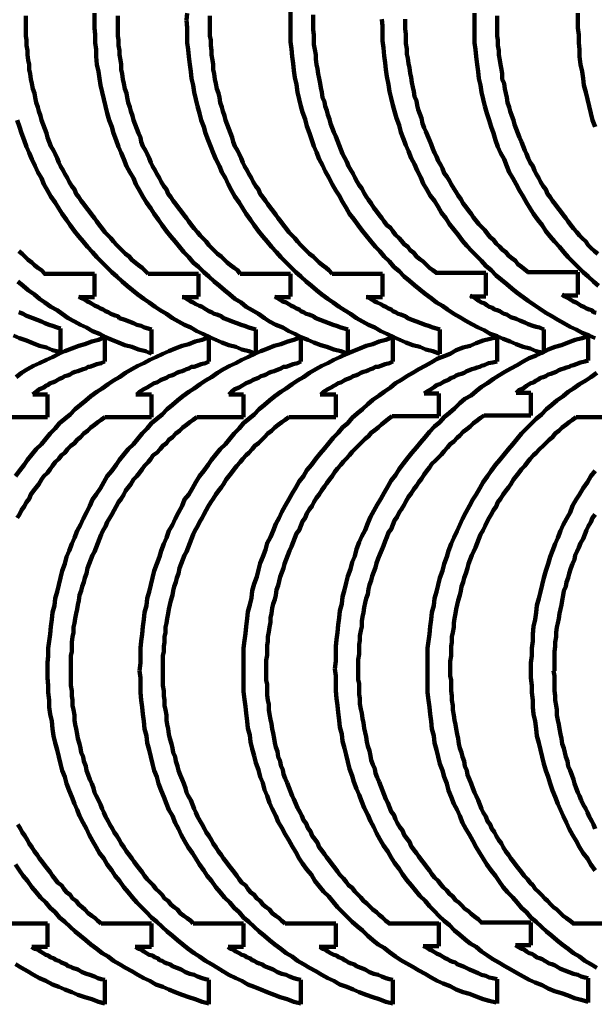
# Model space of a CAD drawing. Header units: inches. Extents: x 3 to 395, y -1 to 557.
# Tile 8 of 13: x 195 to 269, y 304 to 430. Entities that reach past the tile are written whole.
import ezdxf

# ---------------------------------------------------------------- set-up
doc = ezdxf.new("R2010")
doc.units = ezdxf.units.IN
doc.layers.add('P', color=250, linetype='CONTINUOUS', lineweight=100)

msp = doc.modelspace()

# ---------------------------------------------------------------- linework, layer by layer
at = {"layer": 'P', "color": 0, "linetype": 'CONTINUOUS'}
for points in [[(196, 429.56), (196, 430.11)], [(211.67, 397.11), (211.22, 397.56), (210.89, 397.89), (210.44, 398.22), (210, 398.56), (209.56, 398.89), (209.22, 399.33), (208.78, 399.67), (208.44, 400), (208, 400.44), (207.67, 400.78), (207.22, 401.22), (206.89, 401.67), (206.56, 402), (206.11, 402.44), (205.78, 402.89), (205.44, 403.33), (205.11, 403.78), (204.78, 404.22), (204.44, 404.67), (204.11, 405.11), (203.78, 405.56), (203.44, 406), (203.11, 406.44), (202.78, 406.89), (202.44, 407.33), (202.22, 407.89), (201.89, 408.33), (201.56, 408.89), (201.33, 409.33), (201, 409.89), (200.78, 410.33), (200.44, 410.89), (200.22, 411.33), (200, 411.89), (199.78, 412.44), (199.56, 412.89), (199.22, 413.44), (199, 414), (198.78, 414.56), (198.67, 415.11), (198.44, 415.67), (198.22, 416.22), (198, 416.78), (197.89, 417.33), (197.67, 417.89), (197.56, 418.44), (197.33, 419), (197.22, 419.67), (197.11, 420.22), (196.89, 420.78), (196.78, 421.44), (196.67, 422), (196.56, 422.67), (196.44, 423.22), (196.44, 423.89), (196.33, 424.44), (196.22, 425.11), (196.22, 425.67), (196.11, 426.33), (196.11, 427), (196, 427.56), (196, 428.22), (196, 428.89), (196, 429.56)], [(204.78, 429.56), (204.78, 430.44)], [(237.22, 386.89), (236.33, 387.22), (235.44, 387.44), (234.56, 387.78), (233.78, 388), (232.89, 388.33), (232.11, 388.67), (231.22, 389), (230.44, 389.44), (229.67, 389.78), (228.89, 390.22), (228, 390.56), (227.22, 391), (226.56, 391.44), (225.78, 392), (225, 392.44), (224.22, 392.89), (223.56, 393.44), (222.78, 393.89), (222.11, 394.44), (221.44, 395), (220.78, 395.56), (220.11, 396.11), (219.44, 396.78), (218.78, 397.33), (218.11, 398), (217.44, 398.56), (216.89, 399.22), (216.22, 399.89), (215.67, 400.56), (215.11, 401.22), (214.56, 401.89), (214, 402.56), (213.44, 403.33), (213, 404), (212.44, 404.78), (212, 405.44), (211.44, 406.22), (211, 407), (210.56, 407.78), (210.11, 408.56), (209.78, 409.33), (209.33, 410.11), (208.89, 410.89), (208.56, 411.78), (208.22, 412.56), (207.89, 413.33), (207.56, 414.22), (207.22, 415.11), (207, 415.89), (206.67, 416.78), (206.44, 417.67), (206.22, 418.56), (206, 419.44), (205.78, 420.33), (205.56, 421.22), (205.44, 422.11), (205.33, 423), (205.11, 423.89), (205, 424.89), (205, 425.78), (204.89, 426.67), (204.89, 427.67), (204.78, 428.56), (204.78, 429.56)], [(207.78, 429.56), (207.78, 430.11)], [(223.44, 397.11), (223.11, 397.56), (222.67, 397.89), (222.22, 398.22), (221.78, 398.56), (221.44, 398.89), (221, 399.33), (220.56, 399.67), (220.22, 400), (219.78, 400.44), (219.44, 400.78), (219.11, 401.22), (218.67, 401.67), (218.33, 402), (218, 402.44), (217.56, 402.89), (217.22, 403.33), (216.89, 403.78), (216.56, 404.22), (216.22, 404.67), (215.89, 405.11), (215.56, 405.56), (215.22, 406), (214.89, 406.44), (214.56, 406.89), (214.22, 407.33), (214, 407.89), (213.67, 408.33), (213.33, 408.89), (213.11, 409.33), (212.78, 409.89), (212.56, 410.33), (212.22, 410.89), (212, 411.33), (211.78, 411.89), (211.56, 412.44), (211.33, 412.89), (211, 413.44), (210.78, 414), (210.67, 414.56), (210.44, 415.11), (210.22, 415.67), (210, 416.22), (209.78, 416.78), (209.67, 417.33), (209.44, 417.89), (209.33, 418.44), (209.11, 419), (209, 419.67), (208.89, 420.22), (208.67, 420.78), (208.56, 421.44), (208.44, 422), (208.33, 422.67), (208.22, 423.22), (208.22, 423.89), (208.11, 424.44), (208, 425.11), (208, 425.67), (207.89, 426.33), (207.89, 427), (207.78, 427.56), (207.78, 428.22), (207.78, 428.89), (207.78, 429.56)], [(216.56, 429.56), (216.67, 430.44)], [(249, 386.89), (248.11, 387.22), (247.22, 387.44), (246.44, 387.78), (245.56, 388), (244.67, 388.33), (243.89, 388.67), (243.11, 389), (242.22, 389.44), (241.44, 389.78), (240.67, 390.22), (239.89, 390.56), (239.11, 391), (238.33, 391.44), (237.56, 392), (236.78, 392.44), (236.11, 392.89), (235.33, 393.44), (234.67, 393.89), (233.89, 394.44), (233.22, 395), (232.56, 395.56), (231.89, 396.11), (231.22, 396.78), (230.56, 397.33), (229.89, 398), (229.33, 398.56), (228.67, 399.22), (228.11, 399.89), (227.44, 400.56), (226.89, 401.22), (226.33, 401.89), (225.78, 402.56), (225.22, 403.33), (224.78, 404), (224.22, 404.78), (223.78, 405.44), (223.33, 406.22), (222.78, 407), (222.33, 407.78), (221.89, 408.56), (221.56, 409.33), (221.11, 410.11), (220.78, 410.89), (220.33, 411.78), (220, 412.56), (219.67, 413.33), (219.33, 414.22), (219, 415.11), (218.78, 415.89), (218.44, 416.78), (218.22, 417.67), (218, 418.56), (217.78, 419.44), (217.56, 420.33), (217.44, 421.22), (217.22, 422.11), (217.11, 423), (217, 423.89), (216.89, 424.89), (216.78, 425.78), (216.67, 426.67), (216.67, 427.67), (216.67, 428.56), (216.56, 429.56)], [(219.56, 429.56), (219.56, 430.11)], [(235.22, 397.11), (234.78, 397.56), (234.44, 397.89), (234, 398.22), (233.56, 398.56), (233.22, 398.89), (232.78, 399.33), (232.33, 399.67), (232, 400), (231.56, 400.44), (231.22, 400.78), (230.78, 401.22), (230.44, 401.67), (230.11, 402), (229.67, 402.44), (229.33, 402.89), (229, 403.33), (228.67, 403.78), (228.33, 404.22), (228, 404.67), (227.67, 405.11), (227.33, 405.56), (227, 406), (226.67, 406.44), (226.33, 406.89), (226, 407.33), (225.78, 407.89), (225.44, 408.33), (225.11, 408.89), (224.89, 409.33), (224.56, 409.89), (224.33, 410.33), (224, 410.89), (223.78, 411.33), (223.56, 411.89), (223.33, 412.44), (223.11, 412.89), (222.78, 413.44), (222.56, 414), (222.44, 414.56), (222.22, 415.11), (222, 415.67), (221.78, 416.22), (221.56, 416.78), (221.44, 417.33), (221.22, 417.89), (221.11, 418.44), (220.89, 419), (220.78, 419.67), (220.67, 420.22), (220.44, 420.78), (220.33, 421.44), (220.22, 422), (220.11, 422.67), (220, 423.22), (220, 423.89), (219.89, 424.44), (219.78, 425.11), (219.78, 425.67), (219.67, 426.33), (219.67, 427), (219.56, 427.56), (219.56, 428.22), (219.56, 428.89), (219.56, 429.56)], [(229.89, 429.56), (229.89, 430.56)], [(262.22, 387), (261.33, 387.22), (260.56, 387.56), (259.67, 387.78), (258.78, 388.11), (258, 388.44), (257.11, 388.78), (256.33, 389.11), (255.44, 389.44), (254.67, 389.89), (253.89, 390.22), (253.11, 390.67), (252.33, 391.11), (251.56, 391.56), (250.78, 392), (250, 392.56), (249.33, 393), (248.56, 393.44), (247.89, 394), (247.11, 394.56), (246.44, 395.11), (245.78, 395.67), (245.11, 396.22), (244.44, 396.78), (243.78, 397.44), (243.11, 398), (242.56, 398.67), (241.89, 399.33), (241.33, 400), (240.78, 400.56), (240.11, 401.33), (239.56, 402), (239, 402.67), (238.56, 403.33), (238, 404.11), (237.44, 404.78), (237, 405.56), (236.56, 406.33), (236.11, 407.11), (235.67, 407.78), (235.22, 408.56), (234.78, 409.44), (234.33, 410.22), (234, 411), (233.56, 411.78), (233.22, 412.67), (232.89, 413.44), (232.56, 414.33), (232.33, 415.11), (232, 416), (231.78, 416.89), (231.44, 417.78), (231.22, 418.56), (231, 419.44), (230.78, 420.33), (230.67, 421.33), (230.44, 422.22), (230.33, 423.11), (230.22, 424), (230.11, 424.89), (230, 425.89), (229.89, 426.78), (229.89, 427.67), (229.89, 428.67), (229.89, 429.56)], [(232.78, 429.56), (232.78, 430.22)], [(248.56, 397.22), (248.11, 397.56), (247.67, 397.89), (247.22, 398.33), (246.89, 398.67), (246.44, 399), (246, 399.33), (245.67, 399.78), (245.22, 400.11), (244.89, 400.56), (244.44, 400.89), (244.11, 401.33), (243.78, 401.67), (243.33, 402.11), (243, 402.56), (242.67, 403), (242.22, 403.33), (241.89, 403.78), (241.56, 404.22), (241.22, 404.67), (240.89, 405.11), (240.56, 405.56), (240.22, 406.11), (239.89, 406.56), (239.56, 407), (239.33, 407.44), (239, 408), (238.67, 408.44), (238.44, 408.89), (238.11, 409.44), (237.89, 409.89), (237.56, 410.44), (237.33, 410.89), (237.11, 411.44), (236.78, 412), (236.56, 412.44), (236.33, 413), (236.11, 413.56), (235.89, 414.11), (235.67, 414.67), (235.44, 415.22), (235.22, 415.78), (235, 416.33), (234.89, 416.89), (234.67, 417.44), (234.56, 418), (234.33, 418.56), (234.22, 419.11), (234, 419.67), (233.89, 420.33), (233.78, 420.89), (233.67, 421.44), (233.56, 422.11), (233.44, 422.67), (233.33, 423.33), (233.22, 423.89), (233.11, 424.56), (233.11, 425.11), (233, 425.78), (232.89, 426.44), (232.89, 427), (232.89, 427.67), (232.78, 428.33), (232.78, 429), (232.78, 429.56)], [(268.89, 388.89), (268.11, 389.22), (267.22, 389.56), (266.44, 390), (265.67, 390.33), (264.89, 390.78), (264.11, 391.22), (263.33, 391.67), (262.56, 392.11), (261.78, 392.67), (261.11, 393.11), (260.33, 393.67), (259.67, 394.11), (258.89, 394.67), (258.22, 395.22), (257.56, 395.78), (256.89, 396.33), (256.22, 396.89), (255.56, 397.56), (254.89, 398.11), (254.33, 398.78), (253.67, 399.44), (253.11, 400), (252.44, 400.67), (251.89, 401.33), (251.33, 402.11), (250.78, 402.78), (250.22, 403.44), (249.78, 404.22), (249.22, 404.89), (248.78, 405.67), (248.33, 406.44), (247.78, 407.11), (247.33, 407.89), (246.89, 408.67), (246.56, 409.44), (246.11, 410.33), (245.78, 411.11), (245.33, 411.89), (245, 412.78), (244.67, 413.56), (244.33, 414.44), (244, 415.22), (243.78, 416.11), (243.44, 417), (243.22, 417.89), (243, 418.67), (242.78, 419.56), (242.56, 420.44), (242.44, 421.33), (242.22, 422.33), (242.11, 423.22), (242, 424.11), (241.89, 425), (241.78, 426), (241.67, 426.89), (241.67, 427.78), (241.67, 428.78), (241.56, 429.67)], [(260.33, 397.33), (259.89, 397.67), (259.44, 398), (259, 398.33), (258.67, 398.78), (258.22, 399.11), (257.78, 399.44), (257.44, 399.89), (257, 400.22), (256.67, 400.56), (256.22, 401), (255.89, 401.44), (255.44, 401.78), (255.11, 402.22), (254.78, 402.67), (254.33, 403.11), (254, 403.44), (253.67, 403.89), (253.33, 404.33), (253, 404.78), (252.67, 405.22), (252.33, 405.67), (252, 406.11), (251.67, 406.67), (251.33, 407.11), (251.11, 407.56), (250.78, 408), (250.44, 408.56), (250.22, 409), (249.89, 409.56), (249.56, 410), (249.33, 410.56), (249.11, 411), (248.78, 411.56), (248.56, 412.11), (248.33, 412.56), (248.11, 413.11), (247.89, 413.67), (247.67, 414.22), (247.44, 414.78), (247.22, 415.33), (247, 415.78), (246.78, 416.33), (246.67, 417), (246.44, 417.56), (246.22, 418.11), (246.11, 418.67), (246, 419.22), (245.78, 419.78), (245.67, 420.44), (245.56, 421), (245.44, 421.56), (245.33, 422.22), (245.22, 422.78), (245.11, 423.44), (245, 424), (244.89, 424.67), (244.78, 425.22), (244.78, 425.89), (244.67, 426.56), (244.67, 427.11), (244.67, 427.78), (244.56, 428.44), (244.56, 429.11), (244.56, 429.67)], [(253.44, 429.56), (253.44, 430.44)], [(269.33, 395.56), (268.67, 396.11), (268, 396.78), (267.33, 397.33), (266.67, 398), (266.11, 398.56), (265.44, 399.22), (264.89, 399.89), (264.33, 400.56), (263.67, 401.22), (263.11, 401.89), (262.56, 402.56), (262.11, 403.33), (261.56, 404), (261, 404.78), (260.56, 405.44), (260.11, 406.22), (259.67, 407), (259.22, 407.78), (258.78, 408.56), (258.33, 409.33), (257.89, 410.11), (257.56, 410.89), (257.22, 411.78), (256.78, 412.56), (256.44, 413.33), (256.11, 414.22), (255.89, 415.11), (255.56, 415.89), (255.33, 416.78), (255, 417.67), (254.78, 418.56), (254.56, 419.44), (254.33, 420.33), (254.22, 421.22), (254, 422.11), (253.89, 423), (253.78, 423.89), (253.67, 424.89), (253.56, 425.78), (253.44, 426.67), (253.44, 427.67), (253.44, 428.56), (253.44, 429.56)], [(256.33, 429.56), (256.33, 430.11)], [(269.22, 399.67), (268.78, 400), (268.33, 400.44), (268, 400.78), (267.67, 401.22), (267.22, 401.67), (266.89, 402), (266.56, 402.44), (266.11, 402.89), (265.78, 403.33), (265.44, 403.78), (265.11, 404.22), (264.78, 404.67), (264.44, 405.11), (264.11, 405.56), (263.78, 406), (263.44, 406.44), (263.11, 406.89), (262.78, 407.33), (262.56, 407.89), (262.22, 408.33), (261.89, 408.89), (261.67, 409.33), (261.33, 409.89), (261.11, 410.33), (260.89, 410.89), (260.56, 411.33), (260.33, 411.89), (260.11, 412.44), (259.89, 412.89), (259.67, 413.44), (259.44, 414), (259.22, 414.56), (259, 415.11), (258.78, 415.67), (258.56, 416.22), (258.44, 416.78), (258.22, 417.33), (258, 417.89), (257.89, 418.44), (257.67, 419), (257.56, 419.67), (257.44, 420.22), (257.33, 420.78), (257.22, 421.44), (257, 422), (257, 422.67), (256.89, 423.22), (256.78, 423.89), (256.67, 424.44), (256.56, 425.11), (256.56, 425.67), (256.44, 426.33), (256.44, 427), (256.33, 427.56), (256.33, 428.22), (256.33, 428.89), (256.33, 429.56)], [(266.67, 429.56), (266.67, 430.44)], [(268.89, 415.89), (268.56, 416.78), (268.33, 417.67), (268.11, 418.56), (267.89, 419.44), (267.67, 420.33), (267.44, 421.22), (267.33, 422.11), (267.22, 423), (267, 423.89), (266.89, 424.89), (266.89, 425.78), (266.78, 426.67), (266.78, 427.67), (266.67, 428.56), (266.67, 429.56)], [(225.44, 386.89), (224.56, 387.22), (223.67, 387.44), (222.89, 387.78), (222, 388), (221.11, 388.33), (220.33, 388.67), (219.56, 389), (218.67, 389.44), (217.89, 389.78), (217.11, 390.22), (216.33, 390.56), (215.56, 391), (214.78, 391.44), (214, 392), (213.22, 392.44), (212.56, 392.89), (211.78, 393.44), (211.11, 393.89), (210.33, 394.44), (209.67, 395), (209, 395.56), (208.33, 396.11), (207.67, 396.78), (207, 397.33), (206.33, 398), (205.78, 398.56), (205.11, 399.22), (204.56, 399.89), (203.89, 400.56), (203.33, 401.22), (202.78, 401.89), (202.22, 402.56), (201.67, 403.33), (201.22, 404), (200.67, 404.78), (200.22, 405.44), (199.78, 406.22), (199.22, 407), (198.78, 407.78), (198.33, 408.56), (198, 409.33), (197.56, 410.11), (197.22, 410.89), (196.78, 411.78), (196.44, 412.56), (196.11, 413.33), (195.78, 414.22), (195.44, 415.11), (195.22, 415.89), (194.89, 416.78)], [(198.44, 397.11), (198, 397.56), (197.56, 397.89), (197.11, 398.22), (196.78, 398.56), (196.33, 398.89), (195.89, 399.33), (195.56, 399.67), (195.11, 400)], [(198.33, 397.11), (204.78, 397.11)], [(204.78, 394.22), (204.78, 397.11)], [(211.67, 397.11), (218.11, 397.11)], [(218.11, 394.22), (218.11, 397.11)], [(223.44, 397.11), (229.89, 397.11)], [(229.89, 394.22), (229.89, 397.11)], [(235.22, 397.11), (241.67, 397.11)], [(241.67, 394.22), (241.67, 397.11)], [(248.44, 397.22), (254.89, 397.22)], [(254.89, 394.33), (254.89, 397.22)], [(260.22, 397.33), (266.67, 397.33)], [(266.67, 394.44), (266.67, 397.33)], [(212.11, 386.89), (211.33, 387.22), (210.44, 387.44), (209.56, 387.78), (208.67, 388), (207.89, 388.33), (207, 388.67), (206.22, 389), (205.44, 389.44), (204.56, 389.78), (203.78, 390.22), (203, 390.56), (202.22, 391), (201.44, 391.44), (200.67, 392), (200, 392.44), (199.22, 392.89), (198.44, 393.44), (197.78, 393.89), (197.11, 394.44), (196.33, 395), (195.67, 395.56), (195, 396.11)], [(212.11, 390), (211.67, 390.11), (211.22, 390.22), (210.78, 390.44), (210.22, 390.56), (209.78, 390.78), (209.22, 391), (208.67, 391.22), (208, 391.44), (207.78, 391.67), (207.44, 391.78), (207.11, 391.89), (206.89, 392), (206.56, 392.22), (206.22, 392.33), (205.89, 392.56), (205.56, 392.67), (205.22, 392.89), (204.89, 393), (204.56, 393.22), (204.22, 393.44), (203.89, 393.56), (203.56, 393.78), (203.11, 394), (202.78, 394.22)], [(225.44, 390), (225, 390.11), (224.56, 390.22), (224, 390.44), (223.56, 390.56), (223, 390.78), (222.44, 391), (221.89, 391.22), (221.33, 391.44), (221, 391.67), (220.78, 391.78), (220.44, 391.89), (220.11, 392), (219.78, 392.22), (219.44, 392.33), (219.11, 392.56), (218.89, 392.67), (218.56, 392.89), (218.22, 393), (217.78, 393.22), (217.44, 393.44), (217.11, 393.56), (216.78, 393.78), (216.44, 394), (216.11, 394.22)], [(237.22, 390), (236.78, 390.11), (236.33, 390.22), (235.78, 390.44), (235.33, 390.56), (234.78, 390.78), (234.22, 391), (233.67, 391.22), (233.11, 391.44), (232.78, 391.67), (232.56, 391.78), (232.22, 391.89), (231.89, 392), (231.56, 392.22), (231.22, 392.33), (231, 392.56), (230.67, 392.67), (230.33, 392.89), (230, 393), (229.67, 393.22), (229.33, 393.44), (228.89, 393.56), (228.56, 393.78), (228.22, 394), (227.89, 394.22)], [(249, 390), (248.56, 390.11), (248.11, 390.22), (247.56, 390.44), (247.11, 390.56), (246.56, 390.78), (246, 391), (245.44, 391.22), (244.89, 391.44), (244.56, 391.67), (244.33, 391.78), (244, 391.89), (243.67, 392), (243.33, 392.22), (243, 392.33), (242.78, 392.56), (242.44, 392.67), (242.11, 392.89), (241.78, 393), (241.44, 393.22), (241, 393.44), (240.67, 393.56), (240.33, 393.78), (240, 394), (239.67, 394.22)], [(262.33, 390), (261.78, 390.22), (261.33, 390.33), (260.89, 390.44), (260.33, 390.67), (259.89, 390.89), (259.33, 391.11), (258.78, 391.33), (258.11, 391.56), (257.89, 391.67), (257.56, 391.89), (257.22, 392), (257, 392.11), (256.67, 392.33), (256.33, 392.44), (256, 392.56), (255.67, 392.78), (255.33, 392.89), (255, 393.11), (254.67, 393.33), (254.33, 393.44), (254, 393.67), (253.67, 393.89), (253.33, 394.11), (252.89, 394.33)], [(252.89, 394.22), (254.89, 394.22)], [(269, 392.11), (268.67, 392.22), (268.44, 392.44), (268.11, 392.56), (267.78, 392.67), (267.44, 392.89), (267.11, 393), (266.78, 393.22), (266.44, 393.44), (266.11, 393.56), (265.78, 393.78), (265.44, 394), (265, 394.22), (264.67, 394.44)], [(264.67, 394.33), (266.67, 394.33)], [(202.78, 394.11), (204.78, 394.11)], [(216, 394.11), (218.11, 394.11)], [(227.89, 394.11), (229.89, 394.11)], [(239.56, 394.11), (241.67, 394.11)], [(200.44, 390.11), (200, 390.22), (199.44, 390.44), (199, 390.56), (198.44, 390.78), (198, 391), (197.44, 391.22), (196.89, 391.44), (196.22, 391.67), (196, 391.78), (195.67, 392), (195.33, 392.11), (195.11, 392.22)], [(200.33, 387.11), (199.44, 387.33), (198.67, 387.67), (197.78, 387.89), (196.89, 388.22), (196.11, 388.56), (195.22, 388.89), (194.44, 389.22)], [(200.44, 390.11), (200.44, 387.11)], [(212.11, 390), (212.11, 386.89)], [(225.44, 390), (225.44, 386.89)], [(237.22, 390), (237.22, 386.89)], [(249, 390), (249, 386.89)], [(262.33, 390), (262.33, 387)], [(194.67, 371.22), (195.22, 371.89), (195.78, 372.67), (196.22, 373.33), (196.78, 374), (197.33, 374.67), (198, 375.33), (198.56, 376), (199.11, 376.67), (199.78, 377.33), (200.33, 378), (201, 378.56), (201.67, 379.11), (202.33, 379.78), (203, 380.33), (203.67, 380.89), (204.33, 381.44), (205.11, 382), (205.78, 382.44), (206.56, 383), (207.22, 383.44), (208, 383.89), (208.78, 384.44), (209.56, 384.89), (210.33, 385.33), (211.11, 385.67), (211.89, 386.11), (212.67, 386.44), (213.56, 386.89), (214.33, 387.22), (215.11, 387.56), (216, 387.89), (216.89, 388.11), (217.67, 388.44), (218.56, 388.67), (219.44, 389)], [(194.78, 383.89), (195.44, 384.44), (196.22, 384.89), (197, 385.33), (197.78, 385.67), (198.67, 386.11), (199.44, 386.44), (200.22, 386.89), (201, 387.22), (201.89, 387.56), (202.78, 387.89), (203.56, 388.11), (204.44, 388.44), (205.33, 388.67), (206.11, 389)], [(198.78, 346.33), (198.78, 347.33), (198.89, 348.22), (198.89, 349.22), (199, 350.11), (199.11, 351), (199.22, 352), (199.33, 352.89), (199.44, 353.78), (199.67, 354.67), (199.78, 355.56), (200, 356.44), (200.22, 357.33), (200.44, 358.22), (200.67, 359.11), (201, 360), (201.22, 360.89), (201.56, 361.67), (201.89, 362.56), (202.22, 363.33), (202.56, 364.22), (203, 365), (203.33, 365.78), (203.78, 366.56), (204.22, 367.44), (204.56, 368.22), (205, 368.89), (205.56, 369.67), (206, 370.44), (206.44, 371.22), (207, 371.89), (207.56, 372.67), (208, 373.33), (208.56, 374), (209.11, 374.67), (209.78, 375.33), (210.33, 376), (210.89, 376.67), (211.56, 377.33), (212.11, 378), (212.78, 378.56), (213.44, 379.11), (214.11, 379.78), (214.78, 380.33), (215.44, 380.89), (216.11, 381.44), (216.89, 382), (217.56, 382.44), (218.33, 383), (219, 383.44), (219.78, 383.89), (220.56, 384.44), (221.33, 384.89), (222.11, 385.33), (222.89, 385.67), (223.67, 386.11), (224.44, 386.44), (225.33, 386.89), (226.11, 387.22), (227, 387.56), (227.78, 387.89), (228.67, 388.11), (229.56, 388.44), (230.33, 388.67), (231.22, 389)], [(206.11, 389), (206.11, 385.89)], [(210.56, 346.33), (210.67, 347.33), (210.67, 348.22), (210.67, 349.22), (210.78, 350.11), (210.89, 351), (211, 352), (211.11, 352.89), (211.22, 353.78), (211.44, 354.67), (211.56, 355.56), (211.78, 356.44), (212, 357.33), (212.22, 358.22), (212.44, 359.11), (212.78, 360), (213.11, 360.89), (213.33, 361.67), (213.67, 362.56), (214, 363.33), (214.33, 364.22), (214.78, 365), (215.11, 365.78), (215.56, 366.56), (216, 367.44), (216.33, 368.22), (216.89, 368.89), (217.33, 369.67), (217.78, 370.44), (218.22, 371.22), (218.78, 371.89), (219.33, 372.67), (219.78, 373.33), (220.33, 374), (220.89, 374.67), (221.56, 375.33), (222.11, 376), (222.67, 376.67), (223.33, 377.33), (223.89, 378), (224.56, 378.56), (225.22, 379.11), (225.89, 379.78), (226.56, 380.33), (227.22, 380.89), (227.89, 381.44), (228.67, 382), (229.33, 382.44), (230.11, 383), (230.78, 383.44), (231.56, 383.89), (232.33, 384.44), (233.11, 384.89), (233.89, 385.33), (234.67, 385.67), (235.44, 386.11), (236.22, 386.44), (237.11, 386.89), (237.89, 387.22), (238.78, 387.56), (239.56, 387.89), (240.44, 388.11), (241.22, 388.44), (242.11, 388.67), (243, 389)], [(219.44, 389), (219.44, 385.89)], [(223.89, 346.44), (223.89, 347.33), (223.89, 348.33), (223.89, 349.22), (224, 350.22), (224.11, 351.11), (224.22, 352), (224.33, 353), (224.44, 353.89), (224.67, 354.78), (224.89, 355.67), (225, 356.56), (225.22, 357.44), (225.56, 358.33), (225.78, 359.22), (226, 360.11), (226.33, 360.89), (226.67, 361.78), (226.89, 362.67), (227.33, 363.44), (227.67, 364.22), (228, 365.11), (228.44, 365.89), (228.78, 366.67), (229.22, 367.44), (229.67, 368.22), (230.11, 369), (230.56, 369.78), (231, 370.56), (231.56, 371.22), (232, 372), (232.56, 372.67), (233.11, 373.44), (233.67, 374.11), (234.22, 374.78), (234.78, 375.44), (235.33, 376.11), (236, 376.78), (236.56, 377.44), (237.22, 378), (237.78, 378.67), (238.44, 379.22), (239.11, 379.78), (239.78, 380.44), (240.44, 381), (241.22, 381.56), (241.89, 382), (242.67, 382.56), (243.33, 383.11), (244.11, 383.56), (244.78, 384), (245.56, 384.44), (246.33, 384.89), (247.11, 385.33), (247.89, 385.78), (248.67, 386.22), (249.56, 386.56), (250.33, 386.89), (251.11, 387.33), (252, 387.67), (252.89, 387.89), (253.67, 388.22), (254.56, 388.56), (255.44, 388.78), (256.33, 389)], [(231.22, 389), (231.22, 385.89)], [(235.56, 346.56), (235.67, 347.56), (235.67, 348.44), (235.67, 349.44), (235.78, 350.33), (235.89, 351.22), (236, 352.22), (236.11, 353.11), (236.22, 354), (236.44, 354.89), (236.56, 355.78), (236.78, 356.67), (237, 357.56), (237.22, 358.44), (237.56, 359.33), (237.78, 360.22), (238.11, 361), (238.33, 361.89), (238.67, 362.78), (239, 363.56), (239.44, 364.33), (239.78, 365.22), (240.11, 366), (240.56, 366.78), (241, 367.56), (241.44, 368.33), (241.89, 369.11), (242.33, 369.89), (242.78, 370.67), (243.33, 371.33), (243.78, 372.11), (244.33, 372.78), (244.89, 373.56), (245.44, 374.22), (246, 374.89), (246.56, 375.56), (247.11, 376.22), (247.67, 376.89), (248.33, 377.56), (249, 378.11), (249.56, 378.78), (250.22, 379.33), (250.89, 379.89), (251.56, 380.56), (252.22, 381.11), (253, 381.56), (253.67, 382.11), (254.33, 382.67), (255.11, 383.11), (255.89, 383.67), (256.56, 384.11), (257.33, 384.56), (258.11, 385), (258.89, 385.44), (259.67, 385.89), (260.44, 386.33), (261.33, 386.67), (262.11, 387), (262.89, 387.44), (263.78, 387.78), (264.56, 388), (265.44, 388.33), (266.33, 388.67), (267.22, 388.89), (268, 389.11)], [(243, 389), (243, 385.89)], [(256.33, 389), (256.33, 385.89)], [(268, 389.11), (268, 386)], [(196.89, 381.67), (197.33, 382), (197.78, 382.33), (198.33, 382.56), (198.56, 382.78), (198.89, 382.89), (199.11, 383.11), (199.44, 383.22), (199.78, 383.33), (200.11, 383.56), (200.33, 383.67), (200.67, 383.78), (201, 384), (201.33, 384.11), (201.67, 384.22), (202, 384.44), (202.33, 384.56), (202.67, 384.67), (203, 384.78), (203.33, 384.89), (203.67, 385), (204, 385.22), (204.22, 385.22), (204.56, 385.33), (205.11, 385.56), (205.67, 385.67), (206.11, 385.89)], [(210.22, 381.67), (210.56, 382), (211.11, 382.33), (211.56, 382.56), (211.89, 382.78), (212.11, 382.89), (212.44, 383.11), (212.78, 383.22), (213, 383.33), (213.33, 383.56), (213.67, 383.67), (214, 383.78), (214.33, 384), (214.67, 384.11), (215, 384.22), (215.33, 384.44), (215.67, 384.56), (216, 384.67), (216.33, 384.78), (216.56, 384.89), (216.89, 385), (217.22, 385.22), (217.56, 385.22), (217.89, 385.33), (218.44, 385.56), (219, 385.67), (219.44, 385.89)], [(222, 381.67), (222.33, 382), (222.78, 382.33), (223.33, 382.56), (223.67, 382.78), (223.89, 382.89), (224.22, 383.11), (224.44, 383.22), (224.78, 383.33), (225.11, 383.56), (225.44, 383.67), (225.78, 383.78), (226.11, 384), (226.44, 384.11), (226.78, 384.22), (227.11, 384.44), (227.44, 384.56), (227.78, 384.67), (228.11, 384.78), (228.44, 384.89), (228.67, 385), (229, 385.22), (229.33, 385.22), (229.67, 385.33), (230.22, 385.56), (230.78, 385.67), (231.22, 385.89)], [(233.78, 381.67), (234.11, 382), (234.67, 382.33), (235.11, 382.56), (235.44, 382.78), (235.67, 382.89), (236, 383.11), (236.33, 383.22), (236.56, 383.33), (236.89, 383.56), (237.22, 383.67), (237.56, 383.78), (237.89, 384), (238.22, 384.11), (238.56, 384.22), (238.89, 384.44), (239.22, 384.56), (239.56, 384.67), (239.89, 384.78), (240.11, 384.89), (240.44, 385), (240.78, 385.22), (241.11, 385.22), (241.44, 385.33), (242, 385.56), (242.56, 385.67), (243, 385.89)], [(247, 381.78), (247.44, 382.11), (247.89, 382.33), (248.33, 382.67), (248.67, 382.89), (249, 383), (249.22, 383.11), (249.56, 383.33), (249.89, 383.44), (250.11, 383.56), (250.44, 383.78), (250.78, 383.89), (251.11, 384.11), (251.44, 384.22), (251.78, 384.33), (252.11, 384.44), (252.44, 384.67), (252.78, 384.78), (253.11, 384.89), (253.44, 385), (253.78, 385.11), (254.11, 385.22), (254.33, 385.33), (254.67, 385.44), (255.22, 385.67), (255.78, 385.78), (256.33, 385.89)], [(258.78, 381.89), (259.11, 382.22), (259.67, 382.44), (260.11, 382.78), (260.44, 383), (260.67, 383.11), (261, 383.22), (261.33, 383.44), (261.56, 383.56), (261.89, 383.78), (262.22, 383.89), (262.56, 384), (262.89, 384.22), (263.22, 384.33), (263.56, 384.44), (263.89, 384.56), (264.22, 384.78), (264.56, 384.89), (264.89, 385), (265.22, 385.11), (265.56, 385.22), (265.78, 385.33), (266.11, 385.44), (266.44, 385.56), (267, 385.78), (267.56, 385.89), (268, 386)], [(247.44, 346.33), (247.44, 347.33), (247.44, 348.22), (247.44, 349.22), (247.56, 350.11), (247.67, 351), (247.78, 352), (247.89, 352.89), (248, 353.78), (248.22, 354.67), (248.33, 355.56), (248.56, 356.44), (248.78, 357.33), (249, 358.22), (249.33, 359.11), (249.56, 360), (249.89, 360.89), (250.11, 361.67), (250.44, 362.56), (250.78, 363.33), (251.22, 364.22), (251.56, 365), (251.89, 365.78), (252.33, 366.56), (252.78, 367.44), (253.22, 368.22), (253.67, 368.89), (254.11, 369.67), (254.56, 370.44), (255.11, 371.22), (255.56, 371.89), (256.11, 372.67), (256.67, 373.33), (257.22, 374), (257.78, 374.67), (258.33, 375.33), (258.89, 376), (259.44, 376.67), (260.11, 377.33), (260.78, 378), (261.33, 378.56), (262, 379.11), (262.67, 379.78), (263.33, 380.33), (264, 380.89), (264.78, 381.44), (265.44, 382), (266.11, 382.44), (266.89, 383), (267.67, 383.44), (268.33, 383.89), (269.11, 384.44)], [(196.89, 381.67), (198.78, 381.67)], [(198.78, 381.67), (198.78, 378.78)], [(210.11, 381.67), (212.11, 381.67)], [(212.11, 381.67), (212.11, 378.78)], [(222, 381.67), (223.89, 381.67)], [(223.89, 381.67), (223.89, 378.78)], [(233.67, 381.67), (235.67, 381.67)], [(235.67, 381.67), (235.67, 378.78)], [(247, 381.78), (248.89, 381.78)], [(248.89, 381.78), (248.89, 378.89)], [(258.78, 381.89), (260.67, 381.89)], [(260.67, 381.89), (260.67, 379)], [(192.89, 378.78), (198.78, 378.78)], [(194.89, 365.89), (195.22, 366.33), (195.44, 366.89), (195.78, 367.33), (196.11, 367.89), (196.44, 368.33), (196.67, 368.89), (197, 369.33), (197.33, 369.78), (197.67, 370.22), (198, 370.78), (198.33, 371.22), (198.78, 371.67), (199.11, 372.11), (199.44, 372.56), (199.78, 373), (200.22, 373.44), (200.56, 373.89), (201, 374.22), (201.33, 374.67), (201.78, 375.11), (202.22, 375.44), (202.56, 375.89), (203, 376.22), (203.44, 376.67), (203.89, 377), (204.33, 377.44), (204.78, 377.78), (205.22, 378.11), (205.67, 378.44), (206.11, 378.78)], [(201.78, 346.33), (201.78, 347), (201.78, 347.56), (201.78, 348.22), (201.89, 348.78), (201.89, 349.44), (201.89, 350), (202, 350.67), (202.11, 351.22), (202.11, 351.89), (202.22, 352.44), (202.33, 353), (202.44, 353.67), (202.56, 354.22), (202.67, 354.78), (202.78, 355.33), (202.89, 356), (203.11, 356.56), (203.22, 357.11), (203.44, 357.67), (203.56, 358.22), (203.78, 358.78), (203.89, 359.44), (204.11, 360), (204.33, 360.56), (204.56, 361.11), (204.78, 361.56), (205, 362.11), (205.22, 362.67), (205.44, 363.22), (205.67, 363.78), (205.89, 364.33), (206.22, 364.78), (206.44, 365.33), (206.78, 365.89), (207, 366.33), (207.33, 366.89), (207.56, 367.33), (207.89, 367.89), (208.22, 368.33), (208.56, 368.89), (208.78, 369.33), (209.11, 369.78), (209.44, 370.22), (209.78, 370.78), (210.22, 371.22), (210.56, 371.67), (210.89, 372.11), (211.22, 372.56), (211.67, 373), (212, 373.44), (212.33, 373.89), (212.78, 374.22), (213.22, 374.67), (213.56, 375.11), (214, 375.44), (214.33, 375.89), (214.78, 376.22), (215.22, 376.67), (215.67, 377), (216.11, 377.44), (216.56, 377.78), (217, 378.11), (217.44, 378.44), (217.89, 378.78)], [(206.11, 378.78), (212.11, 378.78)], [(213.56, 346.33), (213.56, 347), (213.56, 347.56), (213.56, 348.22), (213.67, 348.78), (213.67, 349.44), (213.78, 350), (213.78, 350.67), (213.89, 351.22), (213.89, 351.89), (214, 352.44), (214.11, 353), (214.22, 353.67), (214.33, 354.22), (214.44, 354.78), (214.56, 355.33), (214.78, 356), (214.89, 356.56), (215, 357.11), (215.22, 357.67), (215.33, 358.22), (215.56, 358.78), (215.67, 359.44), (215.89, 360), (216.11, 360.56), (216.33, 361.11), (216.56, 361.56), (216.78, 362.11), (217, 362.67), (217.22, 363.22), (217.44, 363.78), (217.67, 364.33), (218, 364.78), (218.22, 365.33), (218.56, 365.89), (218.78, 366.33), (219.11, 366.89), (219.33, 367.33), (219.67, 367.89), (220, 368.33), (220.33, 368.89), (220.67, 369.33), (221, 369.78), (221.33, 370.22), (221.67, 370.78), (222, 371.22), (222.33, 371.67), (222.67, 372.11), (223, 372.56), (223.44, 373), (223.78, 373.44), (224.22, 373.89), (224.56, 374.22), (225, 374.67), (225.33, 375.11), (225.78, 375.44), (226.22, 375.89), (226.56, 376.22), (227, 376.67), (227.44, 377), (227.89, 377.44), (228.33, 377.78), (228.78, 378.11), (229.22, 378.44), (229.67, 378.78)], [(217.89, 378.78), (223.89, 378.78)], [(226.78, 346.44), (226.78, 347.11), (226.78, 347.67), (226.89, 348.33), (226.89, 348.89), (226.89, 349.56), (227, 350.11), (227, 350.67), (227.11, 351.33), (227.22, 351.89), (227.33, 352.56), (227.33, 353.11), (227.44, 353.67), (227.56, 354.33), (227.67, 354.89), (227.89, 355.44), (228, 356), (228.11, 356.67), (228.33, 357.22), (228.44, 357.78), (228.56, 358.33), (228.78, 358.89), (229, 359.44), (229.11, 360), (229.33, 360.56), (229.56, 361.11), (229.78, 361.67), (230, 362.22), (230.22, 362.78), (230.44, 363.33), (230.67, 363.89), (231, 364.33), (231.22, 364.89), (231.44, 365.44), (231.78, 365.89), (232, 366.44), (232.33, 367), (232.67, 367.44), (232.89, 367.89), (233.22, 368.44), (233.56, 368.89), (233.89, 369.44), (234.22, 369.89), (234.56, 370.33), (234.89, 370.78), (235.22, 371.22), (235.56, 371.78), (235.89, 372.22), (236.33, 372.67), (236.67, 373.11), (237, 373.44), (237.44, 373.89), (237.78, 374.33), (238.22, 374.78), (238.56, 375.11), (239, 375.56), (239.44, 376), (239.89, 376.33), (240.22, 376.78), (240.67, 377.11), (241.11, 377.44), (241.56, 377.89), (242, 378.22), (242.44, 378.56), (242.89, 378.89)], [(229.67, 378.78), (235.67, 378.78)], [(238.56, 346.56), (238.56, 347.22), (238.56, 347.78), (238.67, 348.44), (238.67, 349), (238.67, 349.67), (238.78, 350.22), (238.78, 350.78), (238.89, 351.44), (239, 352), (239, 352.67), (239.11, 353.22), (239.22, 353.78), (239.33, 354.44), (239.44, 355), (239.56, 355.56), (239.78, 356.11), (239.89, 356.78), (240, 357.33), (240.22, 357.89), (240.33, 358.44), (240.56, 359), (240.78, 359.56), (240.89, 360.11), (241.11, 360.67), (241.33, 361.22), (241.56, 361.78), (241.78, 362.33), (242, 362.89), (242.22, 363.44), (242.44, 364), (242.78, 364.44), (243, 365), (243.22, 365.56), (243.56, 366), (243.78, 366.56), (244.11, 367), (244.44, 367.56), (244.67, 368), (245, 368.56), (245.33, 369), (245.67, 369.56), (246, 370), (246.33, 370.44), (246.67, 370.89), (247, 371.44), (247.33, 371.89), (247.67, 372.33), (248, 372.78), (248.44, 373.22), (248.78, 373.56), (249.22, 374), (249.56, 374.44), (250, 374.89), (250.33, 375.33), (250.78, 375.67), (251.22, 376.11), (251.56, 376.44), (252, 376.89), (252.44, 377.22), (252.89, 377.56), (253.33, 378), (253.78, 378.33), (254.22, 378.67), (254.67, 379)], [(242.89, 378.89), (248.89, 378.89)], [(250.33, 346.33), (250.33, 347), (250.33, 347.56), (250.44, 348.22), (250.44, 348.78), (250.44, 349.44), (250.56, 350), (250.56, 350.67), (250.67, 351.22), (250.78, 351.89), (250.78, 352.44), (250.89, 353), (251, 353.67), (251.11, 354.22), (251.22, 354.78), (251.33, 355.33), (251.56, 356), (251.67, 356.56), (251.78, 357.11), (252, 357.67), (252.11, 358.22), (252.33, 358.78), (252.56, 359.44), (252.67, 360), (252.89, 360.56), (253.11, 361.11), (253.33, 361.56), (253.56, 362.11), (253.78, 362.67), (254, 363.22), (254.22, 363.78), (254.56, 364.33), (254.78, 364.78), (255, 365.33), (255.33, 365.89), (255.56, 366.33), (255.89, 366.89), (256.22, 367.33), (256.44, 367.89), (256.78, 368.33), (257.11, 368.89), (257.44, 369.33), (257.78, 369.78), (258.11, 370.22), (258.44, 370.78), (258.78, 371.22), (259.11, 371.67), (259.44, 372.11), (259.89, 372.56), (260.22, 373), (260.56, 373.44), (261, 373.89), (261.33, 374.22), (261.78, 374.67), (262.22, 375.11), (262.56, 375.44), (263, 375.89), (263.44, 376.22), (263.78, 376.67), (264.22, 377), (264.67, 377.44), (265.11, 377.78), (265.56, 378.11), (266, 378.44), (266.44, 378.78)], [(254.67, 379), (260.67, 379)], [(266.44, 378.78), (272.44, 378.78)], [(260.67, 346.33), (260.67, 347.33), (260.78, 348.22), (260.78, 349.22), (260.89, 350.11), (260.89, 351), (261, 352), (261.22, 352.89), (261.33, 353.78), (261.44, 354.67), (261.67, 355.56), (261.89, 356.44), (262.11, 357.33), (262.33, 358.22), (262.56, 359.11), (262.89, 360), (263.11, 360.89), (263.44, 361.67), (263.78, 362.56), (264.11, 363.33), (264.44, 364.22), (264.78, 365), (265.22, 365.78), (265.67, 366.56), (266, 367.44), (266.44, 368.22), (266.89, 368.89), (267.33, 369.67), (267.89, 370.44), (268.33, 371.22), (268.89, 371.89)], [(263.67, 346.33), (263.67, 347), (263.67, 347.56), (263.67, 348.22), (263.67, 348.78), (263.78, 349.44), (263.78, 350), (263.89, 350.67), (263.89, 351.22), (264, 351.89), (264.11, 352.44), (264.22, 353), (264.33, 353.67), (264.44, 354.22), (264.56, 354.78), (264.67, 355.33), (264.78, 356), (264.89, 356.56), (265.11, 357.11), (265.22, 357.67), (265.44, 358.22), (265.56, 358.78), (265.78, 359.44), (266, 360), (266.22, 360.56), (266.33, 361.11), (266.56, 361.56), (266.78, 362.11), (267, 362.67), (267.33, 363.22), (267.56, 363.78), (267.78, 364.33), (268, 364.78), (268.33, 365.33), (268.56, 365.89), (268.89, 366.33)], [(256.22, 303.89), (255.33, 304.11), (254.56, 304.33), (253.67, 304.67), (252.78, 305), (252, 305.22), (251.11, 305.56), (250.33, 306), (249.44, 306.33), (248.67, 306.67), (247.89, 307.11), (247.11, 307.56), (246.33, 308), (245.56, 308.44), (244.78, 308.89), (244, 309.33), (243.33, 309.78), (242.56, 310.33), (241.89, 310.89), (241.11, 311.33), (240.44, 311.89), (239.78, 312.44), (239.11, 313.11), (238.44, 313.67), (237.78, 314.22), (237.11, 314.89), (236.56, 315.44), (235.89, 316.11), (235.33, 316.78), (234.78, 317.44), (234.11, 318.11), (233.56, 318.78), (233, 319.44), (232.56, 320.22), (232, 320.89), (231.44, 321.67), (231, 322.33), (230.56, 323.11), (230.11, 323.89), (229.67, 324.67), (229.22, 325.44), (228.78, 326.22), (228.33, 327), (228, 327.78), (227.56, 328.67), (227.22, 329.44), (226.89, 330.33), (226.56, 331.11), (226.33, 332), (226, 332.78), (225.78, 333.67), (225.44, 334.56), (225.22, 335.44), (225, 336.33), (224.78, 337.22), (224.67, 338.11), (224.44, 339), (224.33, 339.89), (224.22, 340.89), (224.11, 341.78), (224, 342.67), (223.89, 343.67), (223.89, 344.56), (223.89, 345.44), (223.89, 346.44)], [(242.56, 314), (242.11, 314.33), (241.67, 314.78), (241.22, 315.11), (240.89, 315.44), (240.44, 315.78), (240, 316.22), (239.67, 316.56), (239.22, 316.89), (238.89, 317.33), (238.44, 317.78), (238.11, 318.11), (237.78, 318.56), (237.33, 318.89), (237, 319.33), (236.67, 319.78), (236.22, 320.22), (235.89, 320.67), (235.56, 321.11), (235.22, 321.56), (234.89, 322), (234.56, 322.44), (234.22, 322.89), (233.89, 323.33), (233.56, 323.78), (233.33, 324.33), (233, 324.78), (232.67, 325.22), (232.44, 325.78), (232.11, 326.22), (231.89, 326.78), (231.56, 327.22), (231.33, 327.78), (231.11, 328.22), (230.78, 328.78), (230.56, 329.33), (230.33, 329.89), (230.11, 330.33), (229.89, 330.89), (229.67, 331.44), (229.44, 332), (229.22, 332.56), (229, 333.11), (228.89, 333.67), (228.67, 334.22), (228.56, 334.78), (228.33, 335.33), (228.22, 336), (228, 336.56), (227.89, 337.11), (227.78, 337.67), (227.67, 338.33), (227.56, 338.89), (227.44, 339.56), (227.33, 340.11), (227.22, 340.78), (227.11, 341.33), (227.11, 342), (227, 342.56), (226.89, 343.22), (226.89, 343.89), (226.89, 344.56), (226.78, 345.11), (226.78, 345.78), (226.78, 346.44)], [(268, 304), (267.11, 304.22), (266.22, 304.44), (265.44, 304.78), (264.56, 305.11), (263.67, 305.33), (262.89, 305.67), (262.11, 306.11), (261.22, 306.44), (260.44, 306.78), (259.67, 307.22), (258.89, 307.67), (258.11, 308.11), (257.33, 308.56), (256.56, 309), (255.78, 309.44), (255.11, 309.89), (254.33, 310.44), (253.67, 311), (252.89, 311.44), (252.22, 312), (251.56, 312.56), (250.89, 313.11), (250.22, 313.78), (249.56, 314.33), (248.89, 315), (248.33, 315.56), (247.67, 316.22), (247.11, 316.89), (246.44, 317.56), (245.89, 318.22), (245.33, 318.89), (244.78, 319.56), (244.22, 320.33), (243.78, 321), (243.22, 321.78), (242.78, 322.44), (242.33, 323.22), (241.78, 324), (241.33, 324.78), (240.89, 325.56), (240.56, 326.33), (240.11, 327.11), (239.78, 327.89), (239.33, 328.78), (239, 329.56), (238.67, 330.44), (238.33, 331.22), (238, 332.11), (237.78, 332.89), (237.44, 333.78), (237.22, 334.67), (237, 335.56), (236.78, 336.44), (236.56, 337.33), (236.44, 338.22), (236.22, 339.11), (236.11, 340), (236, 341), (235.89, 341.89), (235.78, 342.78), (235.67, 343.78), (235.67, 344.67), (235.67, 345.67), (235.56, 346.56)], [(254.33, 314.11), (253.89, 314.56), (253.44, 314.89), (253, 315.22), (252.67, 315.56), (252.22, 315.89), (251.78, 316.33), (251.44, 316.67), (251, 317), (250.67, 317.44), (250.22, 317.78), (249.89, 318.22), (249.44, 318.67), (249.11, 319), (248.78, 319.44), (248.33, 319.89), (248, 320.33), (247.67, 320.78), (247.33, 321.22), (247, 321.67), (246.67, 322.11), (246.33, 322.56), (246, 323), (245.67, 323.44), (245.33, 323.89), (245.11, 324.44), (244.78, 324.89), (244.44, 325.33), (244.22, 325.89), (243.89, 326.33), (243.56, 326.89), (243.33, 327.33), (243.11, 327.89), (242.78, 328.33), (242.56, 328.89), (242.33, 329.44), (242.11, 329.89), (241.89, 330.44), (241.67, 331), (241.44, 331.56), (241.22, 332.11), (241, 332.67), (240.78, 333.22), (240.67, 333.78), (240.44, 334.33), (240.22, 334.89), (240.11, 335.44), (240, 336.11), (239.78, 336.67), (239.67, 337.22), (239.56, 337.89), (239.44, 338.44), (239.33, 339), (239.22, 339.67), (239.11, 340.22), (239, 340.89), (238.89, 341.44), (238.78, 342.11), (238.78, 342.78), (238.67, 343.33), (238.67, 344), (238.67, 344.67), (238.56, 345.22), (238.56, 345.89), (238.56, 346.56)], [(231.22, 303.78), (230.33, 304), (229.44, 304.33), (228.56, 304.56), (227.78, 304.89), (226.89, 305.22), (226.11, 305.56), (225.22, 305.89), (224.44, 306.22), (223.67, 306.67), (222.89, 307), (222, 307.44), (221.22, 307.89), (220.56, 308.33), (219.78, 308.78), (219, 309.22), (218.22, 309.78), (217.56, 310.22), (216.78, 310.78), (216.11, 311.33), (215.44, 311.89), (214.78, 312.44), (214.11, 313), (213.44, 313.56), (212.78, 314.22), (212.11, 314.78), (211.44, 315.44), (210.89, 316), (210.22, 316.67), (209.67, 317.33), (209.11, 318), (208.56, 318.67), (208, 319.44), (207.44, 320.11), (207, 320.78), (206.44, 321.56), (206, 322.33), (205.44, 323), (205, 323.78), (204.56, 324.56), (204.11, 325.33), (203.78, 326.11), (203.33, 326.89), (202.89, 327.78), (202.56, 328.56), (202.22, 329.33), (201.89, 330.22), (201.56, 331), (201.22, 331.89), (201, 332.78), (200.67, 333.56), (200.44, 334.44), (200.22, 335.33), (200, 336.22), (199.78, 337.11), (199.56, 338), (199.44, 338.89), (199.33, 339.89), (199.11, 340.78), (199, 341.67), (199, 342.56), (198.89, 343.56), (198.89, 344.44), (198.78, 345.44), (198.78, 346.33)], [(217.44, 314), (217.11, 314.33), (216.67, 314.67), (216.22, 315), (215.78, 315.33), (215.44, 315.78), (215, 316.11), (214.56, 316.44), (214.22, 316.89), (213.78, 317.22), (213.44, 317.67), (213.11, 318), (212.67, 318.44), (212.33, 318.89), (212, 319.22), (211.56, 319.67), (211.22, 320.11), (210.89, 320.56), (210.56, 321), (210.22, 321.44), (209.89, 321.89), (209.56, 322.33), (209.22, 322.78), (208.89, 323.22), (208.56, 323.78), (208.22, 324.22), (208, 324.67), (207.67, 325.22), (207.33, 325.67), (207.11, 326.11), (206.78, 326.67), (206.56, 327.11), (206.22, 327.67), (206, 328.22), (205.78, 328.67), (205.56, 329.22), (205.33, 329.78), (205, 330.33), (204.78, 330.78), (204.67, 331.33), (204.44, 331.89), (204.22, 332.44), (204, 333), (203.78, 333.56), (203.67, 334.11), (203.44, 334.78), (203.33, 335.33), (203.11, 335.89), (203, 336.44), (202.89, 337), (202.67, 337.67), (202.56, 338.22), (202.44, 338.89), (202.33, 339.44), (202.22, 340), (202.22, 340.67), (202.11, 341.33), (202, 341.89), (202, 342.56), (201.89, 343.11), (201.89, 343.78), (201.78, 344.44), (201.78, 345.11), (201.78, 345.67), (201.78, 346.33)], [(243, 303.78), (242.11, 304), (241.22, 304.33), (240.44, 304.56), (239.56, 304.89), (238.67, 305.22), (237.89, 305.56), (237.11, 305.89), (236.22, 306.22), (235.44, 306.67), (234.67, 307), (233.89, 307.44), (233.11, 307.89), (232.33, 308.33), (231.56, 308.78), (230.78, 309.22), (230.11, 309.78), (229.33, 310.22), (228.67, 310.78), (227.89, 311.33), (227.22, 311.89), (226.56, 312.44), (225.89, 313), (225.22, 313.56), (224.56, 314.22), (223.89, 314.78), (223.33, 315.44), (222.67, 316), (222.11, 316.67), (221.44, 317.33), (220.89, 318), (220.33, 318.67), (219.78, 319.44), (219.22, 320.11), (218.78, 320.78), (218.22, 321.56), (217.78, 322.33), (217.33, 323), (216.78, 323.78), (216.33, 324.56), (215.89, 325.33), (215.56, 326.11), (215.11, 326.89), (214.78, 327.78), (214.33, 328.56), (214, 329.33), (213.67, 330.22), (213.33, 331), (213, 331.89), (212.78, 332.78), (212.44, 333.56), (212.22, 334.44), (212, 335.33), (211.78, 336.22), (211.56, 337.11), (211.44, 338), (211.22, 338.89), (211.11, 339.89), (211, 340.78), (210.89, 341.67), (210.78, 342.56), (210.67, 343.56), (210.67, 344.44), (210.67, 345.44), (210.56, 346.33)], [(229.22, 314), (228.78, 314.33), (228.44, 314.67), (228, 315), (227.56, 315.33), (227.22, 315.78), (226.78, 316.11), (226.33, 316.44), (226, 316.89), (225.56, 317.22), (225.22, 317.67), (224.78, 318), (224.44, 318.44), (224.11, 318.89), (223.67, 319.22), (223.33, 319.67), (223, 320.11), (222.67, 320.56), (222.33, 321), (222, 321.44), (221.67, 321.89), (221.33, 322.33), (221, 322.78), (220.67, 323.22), (220.33, 323.78), (220, 324.22), (219.78, 324.67), (219.44, 325.22), (219.11, 325.67), (218.89, 326.11), (218.56, 326.67), (218.33, 327.11), (218, 327.67), (217.78, 328.22), (217.56, 328.67), (217.33, 329.22), (217.11, 329.78), (216.78, 330.33), (216.56, 330.78), (216.44, 331.33), (216.22, 331.89), (216, 332.44), (215.78, 333), (215.56, 333.56), (215.44, 334.11), (215.22, 334.78), (215.11, 335.33), (214.89, 335.89), (214.78, 336.44), (214.67, 337), (214.44, 337.67), (214.33, 338.22), (214.22, 338.89), (214.11, 339.44), (214, 340), (214, 340.67), (213.89, 341.33), (213.78, 341.89), (213.78, 342.56), (213.67, 343.11), (213.67, 343.78), (213.56, 344.44), (213.56, 345.11), (213.56, 345.67), (213.56, 346.33)], [(269.11, 308.33), (268.33, 308.78), (267.56, 309.22), (266.89, 309.78), (266.11, 310.22), (265.44, 310.78), (264.67, 311.33), (264, 311.89), (263.33, 312.44), (262.67, 313), (262, 313.56), (261.33, 314.22), (260.67, 314.78), (260.11, 315.44), (259.44, 316), (258.89, 316.67), (258.33, 317.33), (257.67, 318), (257.11, 318.67), (256.56, 319.44), (256.11, 320.11), (255.56, 320.78), (255, 321.56), (254.56, 322.33), (254.11, 323), (253.67, 323.78), (253.22, 324.56), (252.78, 325.33), (252.33, 326.11), (251.89, 326.89), (251.56, 327.78), (251.22, 328.56), (250.78, 329.33), (250.44, 330.22), (250.11, 331), (249.89, 331.89), (249.56, 332.78), (249.33, 333.56), (249, 334.44), (248.78, 335.33), (248.56, 336.22), (248.33, 337.11), (248.22, 338), (248, 338.89), (247.89, 339.89), (247.78, 340.78), (247.67, 341.67), (247.56, 342.56), (247.44, 343.56), (247.44, 344.44), (247.44, 345.44), (247.44, 346.33)], [(266.11, 314), (265.67, 314.33), (265.22, 314.67), (264.78, 315), (264.44, 315.33), (264, 315.78), (263.56, 316.11), (263.22, 316.44), (262.78, 316.89), (262.44, 317.22), (262, 317.67), (261.67, 318), (261.22, 318.44), (260.89, 318.89), (260.56, 319.22), (260.22, 319.67), (259.78, 320.11), (259.44, 320.56), (259.11, 321), (258.78, 321.44), (258.44, 321.89), (258.11, 322.33), (257.78, 322.78), (257.44, 323.22), (257.11, 323.78), (256.89, 324.22), (256.56, 324.67), (256.22, 325.22), (256, 325.67), (255.67, 326.11), (255.44, 326.67), (255.11, 327.11), (254.89, 327.67), (254.56, 328.22), (254.33, 328.67), (254.11, 329.22), (253.89, 329.78), (253.67, 330.33), (253.44, 330.78), (253.22, 331.33), (253, 331.89), (252.78, 332.44), (252.56, 333), (252.44, 333.56), (252.22, 334.11), (252.11, 334.78), (251.89, 335.33), (251.78, 335.89), (251.56, 336.44), (251.44, 337), (251.33, 337.67), (251.22, 338.22), (251.11, 338.89), (251, 339.44), (250.89, 340), (250.78, 340.67), (250.67, 341.33), (250.67, 341.89), (250.56, 342.56), (250.56, 343.11), (250.44, 343.78), (250.44, 344.44), (250.44, 345.11), (250.33, 345.67), (250.33, 346.33)], [(268.89, 320.78), (268.33, 321.56), (267.89, 322.33), (267.33, 323), (266.89, 323.78), (266.44, 324.56), (266, 325.33), (265.56, 326.11), (265.22, 326.89), (264.78, 327.78), (264.44, 328.56), (264.11, 329.33), (263.78, 330.22), (263.44, 331), (263.11, 331.89), (262.89, 332.78), (262.56, 333.56), (262.33, 334.44), (262.11, 335.33), (261.89, 336.22), (261.67, 337.11), (261.44, 338), (261.33, 338.89), (261.22, 339.89), (261, 340.78), (260.89, 341.67), (260.89, 342.56), (260.78, 343.56), (260.78, 344.44), (260.67, 345.44), (260.67, 346.33)], [(268.89, 326.11), (268.67, 326.67), (268.44, 327.11), (268.11, 327.67), (267.89, 328.22), (267.67, 328.67), (267.33, 329.22), (267.11, 329.78), (266.89, 330.33), (266.67, 330.78), (266.44, 331.33), (266.22, 331.89), (266.11, 332.44), (265.89, 333), (265.67, 333.56), (265.44, 334.11), (265.33, 334.78), (265.11, 335.33), (265, 335.89), (264.89, 336.44), (264.67, 337), (264.56, 337.67), (264.44, 338.22), (264.33, 338.89), (264.22, 339.44), (264.11, 340), (264, 340.67), (264, 341.33), (263.89, 341.89), (263.78, 342.56), (263.78, 343.11), (263.67, 343.78), (263.67, 344.44), (263.67, 345.11), (263.67, 345.67), (263.56, 346.33)], [(205.67, 314), (205.22, 314.33), (204.89, 314.67), (204.44, 315), (204, 315.33), (203.56, 315.78), (203.22, 316.11), (202.78, 316.44), (202.44, 316.89), (202, 317.22), (201.67, 317.67), (201.22, 318), (200.89, 318.44), (200.56, 318.89), (200.11, 319.22), (199.78, 319.67), (199.44, 320.11), (199.11, 320.56), (198.78, 321), (198.44, 321.44), (198.11, 321.89), (197.78, 322.33), (197.44, 322.78), (197.11, 323.22), (196.78, 323.78), (196.44, 324.22), (196.22, 324.67), (195.89, 325.22), (195.56, 325.67), (195.33, 326.11), (195, 326.67)], [(219.44, 303.78), (218.56, 304), (217.67, 304.33), (216.89, 304.56), (216, 304.89), (215.11, 305.22), (214.33, 305.56), (213.56, 305.89), (212.67, 306.22), (211.89, 306.67), (211.11, 307), (210.33, 307.44), (209.56, 307.89), (208.78, 308.33), (208, 308.78), (207.22, 309.22), (206.56, 309.78), (205.78, 310.22), (205.11, 310.78), (204.33, 311.33), (203.67, 311.89), (203, 312.44), (202.33, 313), (201.67, 313.56), (201, 314.22), (200.33, 314.78), (199.78, 315.44), (199.11, 316), (198.56, 316.67), (197.89, 317.33), (197.33, 318), (196.78, 318.67), (196.22, 319.44), (195.67, 320.11), (195.22, 320.78), (194.67, 321.56)], [(192.33, 314), (198.78, 314)], [(198.78, 311), (198.78, 314)], [(205.67, 314), (212.11, 314)], [(212.11, 311), (212.11, 314)], [(217.44, 314), (223.89, 314)], [(223.89, 311), (223.89, 314)], [(229.22, 314), (235.67, 314)], [(235.67, 311), (235.67, 314)], [(242.44, 314), (248.89, 314)], [(248.89, 311.11), (248.89, 314.11)], [(254.22, 314.11), (260.67, 314.11)], [(260.67, 311.22), (260.67, 314.11)], [(266, 314), (272.44, 314)], [(246.89, 311.11), (248.89, 311.11)], [(256.33, 306.89), (255.78, 307), (255.33, 307.11), (254.89, 307.33), (254.33, 307.44), (253.89, 307.67), (253.33, 307.89), (252.78, 308.11), (252.11, 308.44), (251.89, 308.56), (251.56, 308.67), (251.22, 308.78), (251, 309), (250.67, 309.11), (250.33, 309.22), (250, 309.44), (249.67, 309.56), (249.33, 309.78), (249, 310), (248.67, 310.11), (248.33, 310.33), (248, 310.56), (247.67, 310.67), (247.33, 310.89), (246.89, 311.11)], [(258.67, 311.22), (260.67, 311.22)], [(268, 307), (267.56, 307.11), (267.11, 307.22), (266.67, 307.44), (266.11, 307.56), (265.56, 307.78), (265, 308), (264.44, 308.22), (263.89, 308.56), (263.67, 308.67), (263.33, 308.78), (263, 308.89), (262.67, 309.11), (262.44, 309.22), (262.11, 309.44), (261.78, 309.56), (261.44, 309.67), (261.11, 309.89), (260.78, 310.11), (260.44, 310.22), (260.11, 310.44), (259.78, 310.67), (259.44, 310.78), (259, 311), (258.67, 311.22)], [(196.78, 311), (198.78, 311)], [(206.11, 306.78), (205.67, 306.89), (205.22, 307), (204.78, 307.22), (204.22, 307.44), (203.78, 307.56), (203.22, 307.78), (202.67, 308.11), (202, 308.33), (201.78, 308.44), (201.44, 308.56), (201.11, 308.78), (200.89, 308.89), (200.56, 309), (200.22, 309.22), (199.89, 309.33), (199.56, 309.56), (199.22, 309.67), (198.89, 309.89), (198.56, 310), (198.22, 310.22), (197.89, 310.44), (197.56, 310.67), (197.11, 310.78), (196.78, 311)], [(210, 311), (212.11, 311)], [(219.44, 306.78), (219, 306.89), (218.56, 307), (218, 307.22), (217.56, 307.44), (217, 307.56), (216.44, 307.78), (215.89, 308.11), (215.33, 308.33), (215, 308.44), (214.78, 308.56), (214.44, 308.78), (214.11, 308.89), (213.78, 309), (213.44, 309.22), (213.11, 309.33), (212.89, 309.56), (212.56, 309.67), (212.22, 309.89), (211.78, 310), (211.44, 310.22), (211.11, 310.44), (210.78, 310.67), (210.44, 310.78), (210.11, 311)], [(221.89, 311), (223.89, 311)], [(231.22, 306.78), (230.78, 306.89), (230.33, 307), (229.78, 307.22), (229.33, 307.44), (228.78, 307.56), (228.22, 307.78), (227.67, 308.11), (227.11, 308.33), (226.78, 308.44), (226.56, 308.56), (226.22, 308.78), (225.89, 308.89), (225.56, 309), (225.22, 309.22), (225, 309.33), (224.67, 309.56), (224.33, 309.67), (224, 309.89), (223.67, 310), (223.33, 310.22), (222.89, 310.44), (222.56, 310.67), (222.22, 310.78), (221.89, 311)], [(233.56, 311), (235.67, 311)], [(243, 306.78), (242.56, 306.89), (242.11, 307), (241.56, 307.22), (241.11, 307.44), (240.56, 307.56), (240, 307.78), (239.44, 308.11), (238.89, 308.33), (238.56, 308.44), (238.33, 308.56), (238, 308.78), (237.67, 308.89), (237.33, 309), (237, 309.22), (236.78, 309.33), (236.44, 309.56), (236.11, 309.67), (235.78, 309.89), (235.44, 310), (235, 310.22), (234.67, 310.44), (234.33, 310.67), (234, 310.78), (233.67, 311)], [(206.11, 303.78), (205.33, 304), (204.44, 304.33), (203.56, 304.56), (202.67, 304.89), (201.89, 305.22), (201, 305.56), (200.22, 305.89), (199.44, 306.22), (198.56, 306.67), (197.78, 307), (197, 307.44), (196.22, 307.89), (195.44, 308.33), (194.67, 308.78)], [(206.11, 306.78), (206.11, 303.67)], [(219.44, 306.78), (219.44, 303.67)], [(231.22, 306.78), (231.22, 303.67)], [(243, 306.78), (243, 303.67)], [(256.33, 306.89), (256.33, 303.78)], [(268, 307), (268, 303.89)]]:
    msp.add_lwpolyline(points, dxfattribs=at)

doc.saveas('drawing.dxf')
